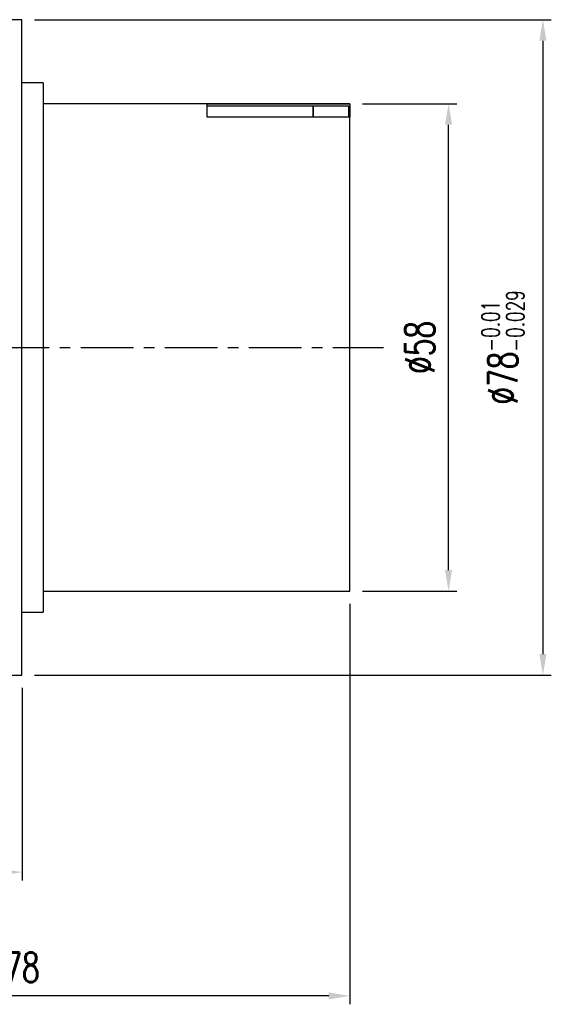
# Model space of a CAD drawing. Header units: millimetres. Extents: x -69 to 194, y -78 to 100.
# Tile 41 of 42: x 131 to 194, y -78 to 39. Entities that reach past the tile are written whole.
import ezdxf

# ---------------------------------------------------------------- set-up
doc = ezdxf.new("R2010")
doc.units = ezdxf.units.MM
doc.linetypes.add('CENTER', pattern=[2, 1.25, -0.25, 0.25, -0.25])
for name, color, linetype in [('CL', 1, 'CENTER'), ('DIM', 4, 'Continuous'), ('OUT', 3, 'Continuous')]:
    doc.layers.add(name, color=color, linetype=linetype)
doc.styles.add('DIM-7', font='SIMPLEX.shx', dxfattribs={"width": 0.7, "bigfont": 'chineset.shx'})
doc.dimstyles.new('CNS', dxfattribs={"dimtxt": 3.5, "dimasz": 2.5, "dimexe": 1, "dimexo": 1.5, "dimgap": 0.09, "dimtad": 0, "dimdsep": 46, "dimtxsty": 'DIM-7', "dimcen": 0.09, "dimclrd": 1, "dimclre": 1, "dimclrt": 4, "dimadec": 0, "dimazin": 0, "dimtfac": 1, "dimtix": 1, "dimtmove": 2, "dimatfit": 3, "dimfxl": 1, "dimtvp": 0.971429, "dimtolj": 1, "dimarcsym": 0})

# ---------------------------------------------------------------- blocks, each defined once
blk = doc.blocks.new('*D6')
at = {"layer": 'DEFPOINTS', "color": 0, "transparency": 16777216}
for p in [(131.02, 39), (131.02, -39), (193, -39)]:
    blk.add_point(p, dxfattribs=at)
at = {"layer": 'DIM', "color": 0, "lineweight": -2, "transparency": 16777216}
for p, q in [((132.52, 39), (194, 39)), ((193, 36.5), (193, -36.5)), ((132.52, -39), (194, -39))]:
    blk.add_line(p, q, dxfattribs=at)
at = {"layer": 'DIM', "color": 0, "transparency": 16777216}
for points in [[(192.58, 36.5), (193.42, 36.5), (193, 39)], [(192.58, -36.5), (193.42, -36.5), (193, -39)]]:
    blk.add_solid(points, dxfattribs=at)
at = {"layer": 'DIM', "color": 0, "transparency": 16777216, "insert": (188.24, 0), "char_height": 3.5, "attachment_point": 5, "rotation": 90, "style": 'DIM-7'}
blk.add_mtext('\\A1;%%C78{\\H2.100000;\\S-0.01^ -0.029;}', dxfattribs=at)
blk = doc.blocks.new('*D8')
at = {"layer": 'DEFPOINTS', "color": 0, "transparency": 16777216}
for p in [(131.02, -39), (114.02, -51.5), (114.02, -62.44)]:
    blk.add_point(p, dxfattribs=at)
at = {"layer": 'DIM', "color": 0, "lineweight": -2, "transparency": 16777216}
for p, q in [((131.02, -40.5), (131.02, -63.44)), ((114.02, -53), (114.02, -63.44)), ((128.52, -62.44), (116.52, -62.44))]:
    blk.add_line(p, q, dxfattribs=at)
at = {"layer": 'DIM', "color": 0, "transparency": 16777216}
for points in [[(116.52, -62.02), (116.52, -62.86), (114.02, -62.44)], [(128.52, -62.02), (128.52, -62.86), (131.02, -62.44)]]:
    blk.add_solid(points, dxfattribs=at)
at = {"layer": 'DIM', "color": 0, "transparency": 16777216, "insert": (122.52, -59.04), "char_height": 3.5, "attachment_point": 5, "style": 'DIM-7'}
blk.add_mtext('\\A1;17', dxfattribs=at)
blk = doc.blocks.new('*D9')
at = {"layer": 'DEFPOINTS', "color": 0, "transparency": 16777216}
for p in [(170.02, -29), (92.02, -31.3), (92.02, -77.17)]:
    blk.add_point(p, dxfattribs=at)
at = {"layer": 'DIM', "color": 0, "lineweight": -2, "transparency": 16777216}
for p, q in [((170.02, -30.5), (170.02, -78.17)), ((92.02, -32.8), (92.02, -78.17)), ((167.52, -77.17), (94.52, -77.17))]:
    blk.add_line(p, q, dxfattribs=at)
at = {"layer": 'DIM', "color": 0, "transparency": 16777216}
for points in [[(94.52, -76.76), (94.52, -77.59), (92.02, -77.17)], [(167.52, -76.76), (167.52, -77.59), (170.02, -77.17)]]:
    blk.add_solid(points, dxfattribs=at)
at = {"layer": 'DIM', "color": 0, "transparency": 16777216, "insert": (131.02, -73.77), "char_height": 3.5, "attachment_point": 5, "style": 'DIM-7'}
blk.add_mtext('\\A1;78', dxfattribs=at)
blk = doc.blocks.new('*D10')
at = {"layer": 'DEFPOINTS', "color": 0, "transparency": 16777216}
for p in [(170.02, 29), (181.77, 29), (170.02, -29)]:
    blk.add_point(p, dxfattribs=at)
at = {"layer": 'DIM', "color": 0, "lineweight": -2, "transparency": 16777216}
for p, q in [((171.52, 29), (182.77, 29)), ((181.77, -26.5), (181.77, 26.5)), ((171.52, -29), (182.77, -29))]:
    blk.add_line(p, q, dxfattribs=at)
at = {"layer": 'DIM', "color": 0, "transparency": 16777216}
for points in [[(181.35, 26.5), (182.19, 26.5), (181.77, 29)], [(181.35, -26.5), (182.19, -26.5), (181.77, -29)]]:
    blk.add_solid(points, dxfattribs=at)
at = {"layer": 'DIM', "color": 0, "transparency": 16777216, "insert": (178.37, 0), "char_height": 3.5, "attachment_point": 5, "rotation": 90, "style": 'DIM-7'}
blk.add_mtext('\\A1;%%C58', dxfattribs=at)

msp = doc.modelspace()

# ---------------------------------------------------------------- linework, layer by layer
at = {"layer": 'CL', "color": 7, "ltscale": 5}
msp.add_line((88.018, 0), (174.018, 0), dxfattribs=at)
at = {"layer": 'OUT', "color": 7, "linetype": 'Continuous'}
for p, q in [((131.018, 39), (114.018, 39)), ((131.018, 0), (131.018, 39)), ((131.018, -39), (131.018, 39)), ((133.518, 31.5), (131.018, 31.5)), ((133.518, 31.5), (133.518, 0)), ((170.018, 29), (133.518, 29)), ((153.068, 27.399), (153.068, 28.971)), ((153.068, 28.971), (170.018, 28.971)), ((153.068, 28.73), (165.668, 28.73)), ((165.668, 28.73), (169.868, 28.73)), ((165.668, 28.73), (165.668, 27.399)), ((165.668, 27.399), (165.668, 28.73)), ((169.868, 28.73), (169.868, 27.399)), ((170.018, 29), (170.018, 28.971)), ((170.018, 28.971), (170.018, 27.399)), ((170.018, 27.399), (153.068, 27.399)), ((170.018, -29), (170.018, 27.399)), ((131.018, -39), (131.018, 0)), ((133.518, 0), (133.518, -31.5)), ((133.518, -29), (170.018, -29)), ((131.018, -31.5), (133.518, -31.5)), ((114.018, -39), (131.018, -39))]:
    msp.add_line(p, q, dxfattribs=at)

# ---------------------------------------------------------------- dimensions: what is measured, and where the dimension line sits
at = {"layer": 'DIM', "color": 7}
for base, p1, p2, override, picture, middle in [((192.999, -39), (131.018, 39), (131.018, -39), {"dimclrd": 0, "dimclre": 0, "dimclrt": 0, "dimtol": 1, "dimtp": -0.01, "dimtm": 0.029, "dimtfac": 0.6, "dimtdec": 3, "dimtmove": 0}, '*D6', (188.239, 0)), ((181.772, 29), (170.018, -29), (170.018, 29), {"dimclrd": 0, "dimclre": 0, "dimclrt": 0}, '*D10', (178.372, 0))]:
    dim = msp.add_linear_dim(base=base, p1=p1, p2=p2, angle=90, text='%%C<>', dimstyle='CNS', override=override, dxfattribs=at)
    dim.commit()
    dim.dimension.update_dxf_attribs({"geometry": picture, "text_midpoint": middle})
for base, p1, p2, picture, middle in [((92.018, -77.173), (170.018, -29), (92.018, -31.3), '*D9', (131.018, -73.773)), ((114.018, -62.439), (131.018, -39), (114.018, -51.5), '*D8', (122.518, -59.039))]:
    dim = msp.add_linear_dim(base=base, p1=p1, p2=p2, dimstyle='CNS', override={"dimclrd": 0, "dimclre": 0, "dimclrt": 0}, dxfattribs=at)
    dim.commit()
    dim.dimension.update_dxf_attribs({"geometry": picture, "text_midpoint": middle})

doc.saveas('drawing.dxf')
